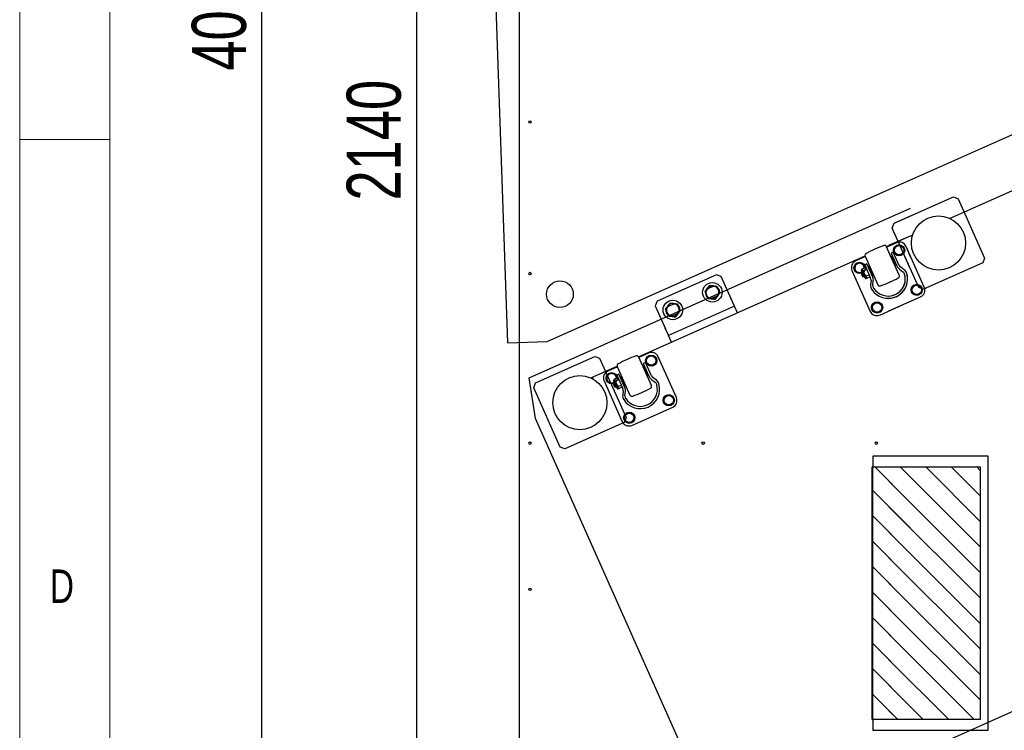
# Model space of a CAD drawing. Header units: millimetres. Extents: x 5 to 589, y 5 to 415.
# Tile 35 of 126: x 5 to 60, y 227 to 267. Entities that reach past the tile are written whole.
import ezdxf

# ---------------------------------------------------------------- set-up
doc = ezdxf.new("R2010")
doc.units = ezdxf.units.MM
doc.layers.add('COTES', color=1, linetype='Continuous')
doc.layers.add('NOTES', color=6, linetype='Continuous')
doc.layers.add('TRAIT-FORT', color=4, linetype='Continuous', lineweight=25)
doc.styles.add('SLDTEXTSTYLE0', font='TXT', dxfattribs={"width": 0.75})
doc.dimstyles.new('SLDDIMSTYLE0', dxfattribs={"dimtxt": 3, "dimasz": 2, "dimexe": 0, "dimexo": 0.0625, "dimgap": 0.75, "dimtad": 1, "dimdec": 0, "dimlfac": 25, "dimrnd": 1e-09, "dimzin": 12, "dimdsep": 46, "dimtxsty": 'SLDTEXTSTYLE0', "dimsah": 1, "dimcen": 0.09, "dimadec": 0, "dimazin": 3, "dimtfac": 1, "dimtdec": 0, "dimtofl": 0, "dimtmove": 0, "dimatfit": 3, "dimfxl": 1, "dimfrac": 2, "dimtolj": 1, "dimtzin": 12, "dimarcsym": 0})

# ---------------------------------------------------------------- blocks, each defined once
blk = doc.blocks.new('_D')
at = {"layer": 'COTES', "color": 1, "transparency": 16777216}
for p, q in [((42.483, 349.855), (17.41, 349.855)), ((18.41, 349.855), (18.41, 186.655)), ((80.483, 186.655), (17.41, 186.655))]:
    blk.add_line(p, q, dxfattribs=at)
for points in [[(18.41, 349.855), (17.91, 347.855), (18.91, 347.855)], [(18.41, 186.655), (18.91, 188.655), (17.91, 188.655)]]:
    blk.add_solid(points, dxfattribs=at)
at = {"layer": 'COTES', "color": 1, "transparency": 16777216, "insert": (14.542, 263.822), "char_height": 3, "attachment_point": 1, "rotation": 90, "style": 'SLDTEXTSTYLE0'}
blk.add_mtext('4080', dxfattribs=at)
blk = doc.blocks.new('_D_2')
at = {"layer": 'COTES', "color": 1, "transparency": 16777216}
for p, q in [((31.683, 303.855), (25.989, 303.855)), ((26.989, 303.855), (26.989, 218.255)), ((31.683, 218.255), (25.989, 218.255))]:
    blk.add_line(p, q, dxfattribs=at)
for points in [[(26.989, 303.855), (26.489, 301.855), (27.489, 301.855)], [(26.989, 218.255), (27.489, 220.255), (26.489, 220.255)]]:
    blk.add_solid(points, dxfattribs=at)
at = {"layer": 'COTES', "color": 1, "transparency": 16777216, "insert": (23.122, 256.622), "char_height": 3, "attachment_point": 1, "rotation": 90, "style": 'SLDTEXTSTYLE0'}
blk.add_mtext('2140', dxfattribs=at)

msp = doc.modelspace()

# ---------------------------------------------------------------- linework, layer by layer
at = {"color": 7, "linetype": 'Continuous', "lineweight": 18}
for p, q in [((5, 415), (5, 5)), ((10, 410), (10, 10)), ((10, 260), (5, 260))]:
    msp.add_line(p, q, dxfattribs=at)
at = {"color": 7, "linetype": 'Continuous'}
for p, q in [((30.95, 279.91), (32.039, 248.729)), ((56.542, 255.636), (74.742, 263.739)), ((53.183, 257.241), (67.343, 263.546)), ((34.238, 248.806), (54.383, 257.775)), ((53.47, 255.363), (56.758, 256.827)), ((56.758, 256.827), (57.023, 256.726)), ((57.023, 256.726), (58.487, 253.437)), ((33.246, 246.796), (54.383, 256.207)), ((53.47, 255.363), (54.383, 255.769)), ((53.368, 255.099), (53.47, 255.363)), ((53.368, 255.099), (53.47, 255.363)), ((54.833, 251.81), (53.368, 255.099)), ((54.383, 252.82), (53.368, 255.099)), ((53.044, 254.078), (54.383, 254.675)), ((53.183, 254.14), (54.499, 254.727)), ((53.754, 252.487), (53.052, 254.063)), ((53.6, 254.282), (53.061, 254.042)), ((53.6, 254.282), (53.183, 254.097)), ((53.444, 253.896), (53.621, 254.138)), ((53.444, 253.896), (53.621, 254.138)), ((53.566, 253.621), (53.444, 253.896)), ((53.566, 253.621), (53.444, 253.896)), ((53.621, 254.138), (53.919, 254.107)), ((53.621, 254.138), (53.919, 254.107)), ((54.041, 253.833), (53.865, 253.59)), ((54.041, 253.833), (53.865, 253.59)), ((53.919, 254.107), (54.041, 253.833)), ((53.919, 254.107), (54.041, 253.833)), ((55.137, 251.814), (54.128, 254.08)), ((54.383, 253.509), (54.128, 254.08)), ((39.304, 247.961), (51.859, 253.551)), ((51.874, 253.514), (51.335, 253.274)), ((51.865, 253.534), (52.566, 251.959)), ((53.754, 252.487), (53.183, 253.77)), ((53.344, 253.526), (53.3, 253.507)), ((53.344, 253.526), (53.3, 253.507)), ((53.423, 253.766), (53.306, 253.714)), ((53.423, 253.766), (53.306, 253.714)), ((53.306, 253.714), (53.636, 252.972)), ((53.306, 253.714), (53.636, 252.972)), ((53.55, 253.063), (53.344, 253.526)), ((53.36, 253.52), (53.344, 253.526)), ((53.55, 253.063), (53.344, 253.526)), ((53.36, 253.52), (53.344, 253.526)), ((53.556, 253.079), (53.36, 253.52)), ((53.556, 253.079), (53.36, 253.52)), ((53.393, 253.446), (53.42, 253.458)), ((53.393, 253.446), (53.42, 253.458)), ((53.753, 253.024), (53.423, 253.766)), ((53.753, 253.024), (53.423, 253.766)), ((53.865, 253.59), (53.566, 253.621)), ((53.865, 253.59), (53.566, 253.621)), ((58.487, 253.437), (58.385, 253.173)), ((51.132, 252.746), (52.141, 250.48)), ((51.252, 252.919), (51.428, 253.162)), ((51.374, 252.645), (51.252, 252.919)), ((51.428, 253.162), (51.727, 253.131)), ((51.655, 252.672), (51.695, 252.69)), ((51.857, 252.326), (51.664, 252.761)), ((51.684, 252.814), (51.702, 252.822)), ((51.684, 252.814), (51.702, 252.822)), ((51.734, 252.849), (51.702, 252.822)), ((51.702, 252.822), (51.928, 252.314)), ((51.727, 253.131), (51.833, 252.893)), ((51.734, 252.849), (51.898, 252.923)), ((51.951, 252.804), (51.787, 252.731)), ((51.951, 252.804), (51.787, 252.731)), ((51.954, 253.112), (51.837, 253.06)), ((51.837, 253.06), (52.167, 252.318)), ((52.284, 252.37), (51.954, 253.112)), ((52.062, 252.942), (52.069, 252.958)), ((52.259, 252.501), (52.062, 252.942)), ((52.096, 252.868), (52.068, 252.856)), ((52.069, 252.958), (52.112, 252.978)), ((52.275, 252.495), (52.069, 252.958)), ((53.506, 253.044), (53.55, 253.063)), ((53.506, 253.044), (53.55, 253.063)), ((53.55, 253.166), (53.523, 253.153)), ((53.55, 253.166), (53.523, 253.153)), ((53.55, 253.063), (53.556, 253.079)), ((53.55, 253.063), (53.556, 253.079)), ((53.761, 252.818), (53.954, 252.678)), ((53.761, 252.818), (53.954, 252.678)), ((54.03, 252.781), (53.837, 252.921)), ((54.03, 252.781), (53.837, 252.921)), ((58.385, 253.173), (55.097, 251.709)), ((43.619, 252.509), (40.33, 251.045)), ((43.883, 252.408), (43.619, 252.509)), ((44.452, 251.129), (43.883, 252.408)), ((51.636, 252.618), (51.374, 252.645)), ((51.635, 252.619), (51.655, 252.672)), ((51.712, 252.653), (51.635, 252.619)), ((51.712, 252.653), (51.635, 252.619)), ((51.733, 252.4), (51.635, 252.619)), ((51.785, 252.38), (51.655, 252.672)), ((51.809, 252.434), (51.733, 252.4)), ((51.785, 252.38), (51.733, 252.4)), ((51.826, 252.398), (51.785, 252.38)), ((51.928, 252.314), (51.91, 252.306)), ((51.917, 252.438), (52.081, 252.512)), ((51.928, 252.314), (51.97, 252.32)), ((52.134, 252.393), (51.97, 252.32)), ((52.188, 252.187), (52.163, 251.95)), ((52.198, 252.564), (52.226, 252.576)), ((52.275, 252.495), (52.259, 252.501)), ((52.318, 252.515), (52.275, 252.495)), ((52.29, 251.937), (52.315, 252.174)), ((43.392, 251.839), (43.172, 251.741)), ((54.42, 251.703), (54.597, 251.946)), ((54.542, 251.429), (54.42, 251.703)), ((54.597, 251.946), (54.895, 251.915)), ((55.097, 251.709), (54.833, 251.81)), ((55.018, 251.64), (54.841, 251.397)), ((54.895, 251.915), (55.018, 251.64)), ((43.4, 251.23), (43.619, 251.327)), ((44.615, 250.763), (44.42, 251.202)), ((53.183, 250.506), (54.934, 251.286)), ((54.841, 251.397), (54.542, 251.429)), ((40.33, 251.045), (40.229, 250.781)), ((40.229, 250.781), (40.798, 249.502)), ((44.615, 250.763), (40.961, 249.137)), ((44.615, 250.763), (40.961, 249.137)), ((41.199, 250.863), (40.98, 250.765)), ((44.778, 250.398), (44.615, 250.763)), ((52.228, 250.727), (52.404, 250.97)), ((52.35, 250.453), (52.228, 250.727)), ((52.404, 250.97), (52.703, 250.938)), ((52.825, 250.664), (52.649, 250.421)), ((52.669, 250.277), (54.383, 251.04)), ((52.703, 250.938), (52.825, 250.664)), ((41.208, 250.254), (41.427, 250.351)), ((52.649, 250.421), (52.35, 250.453)), ((40.765, 249.575), (40.961, 249.137)), ((41.123, 248.771), (40.961, 249.137)), ((32.039, 248.729), (34.238, 248.806)), ((33.591, 246.512), (36.88, 247.976)), ((36.88, 247.976), (37.144, 247.875)), ((37.144, 247.875), (38.608, 244.586)), ((40.014, 246.37), (39.313, 247.945)), ((39.861, 248.165), (39.322, 247.925)), ((39.704, 247.778), (39.881, 248.021)), ((39.827, 247.504), (39.704, 247.778)), ((39.881, 248.021), (40.18, 247.99)), ((40.18, 247.99), (40.302, 247.716)), ((41.397, 245.697), (40.389, 247.962)), ((36.663, 246.785), (38.119, 247.433)), ((38.134, 247.396), (37.595, 247.156)), ((38.125, 247.417), (38.826, 245.841)), ((39.604, 247.409), (39.56, 247.389)), ((39.683, 247.648), (39.567, 247.596)), ((39.567, 247.596), (39.897, 246.855)), ((39.81, 246.946), (39.604, 247.409)), ((39.62, 247.403), (39.604, 247.409)), ((39.816, 246.962), (39.62, 247.403)), ((39.653, 247.328), (39.68, 247.341)), ((40.014, 246.907), (39.683, 247.648)), ((40.125, 247.473), (39.827, 247.504)), ((40.302, 247.716), (40.125, 247.473)), ((33.592, 244.542), (33.246, 246.796)), ((36.738, 246.819), (36.779, 246.727)), ((37.512, 246.802), (37.688, 247.045)), ((37.634, 246.528), (37.512, 246.802)), ((37.688, 247.045), (37.987, 247.014)), ((37.944, 246.697), (37.962, 246.705)), ((37.944, 246.697), (37.962, 246.705)), ((37.994, 246.732), (37.962, 246.705)), ((37.962, 246.705), (38.189, 246.197)), ((37.987, 247.014), (38.093, 246.776)), ((37.994, 246.732), (38.159, 246.805)), ((38.211, 246.687), (38.047, 246.613)), ((38.211, 246.687), (38.047, 246.613)), ((38.215, 246.994), (38.098, 246.942)), ((38.098, 246.942), (38.428, 246.201)), ((38.545, 246.253), (38.215, 246.994)), ((38.323, 246.825), (38.329, 246.841)), ((38.519, 246.384), (38.323, 246.825)), ((38.356, 246.751), (38.328, 246.739)), ((38.329, 246.841), (38.373, 246.86)), ((38.535, 246.378), (38.329, 246.841)), ((39.766, 246.926), (39.81, 246.946)), ((39.811, 247.048), (39.783, 247.036)), ((39.81, 246.946), (39.816, 246.962)), ((40.022, 246.701), (40.215, 246.56)), ((40.29, 246.664), (40.097, 246.804)), ((33.49, 246.248), (33.591, 246.512)), ((34.954, 242.959), (33.49, 246.248)), ((37.392, 246.628), (38.401, 244.363)), ((37.896, 246.5), (37.634, 246.528)), ((37.895, 246.502), (37.916, 246.555)), ((37.972, 246.536), (37.895, 246.502)), ((37.972, 246.536), (37.895, 246.502)), ((37.993, 246.283), (37.895, 246.502)), ((37.916, 246.555), (37.956, 246.573)), ((38.046, 246.262), (37.916, 246.555)), ((38.118, 246.209), (37.924, 246.644)), ((38.07, 246.317), (37.993, 246.283)), ((38.046, 246.262), (37.993, 246.283)), ((38.086, 246.28), (38.046, 246.262)), ((38.189, 246.197), (38.17, 246.189)), ((38.177, 246.321), (38.342, 246.394)), ((38.189, 246.197), (38.23, 246.202)), ((38.394, 246.275), (38.23, 246.202)), ((38.459, 246.446), (38.486, 246.458)), ((38.535, 246.378), (38.519, 246.384)), ((38.579, 246.398), (38.535, 246.378)), ((38.448, 246.07), (38.423, 245.833)), ((38.551, 245.819), (38.576, 246.057)), ((40.681, 245.586), (40.857, 245.829)), ((40.857, 245.829), (41.156, 245.797)), ((41.156, 245.797), (41.278, 245.523)), ((38.929, 244.16), (41.195, 245.169)), ((40.803, 245.312), (40.681, 245.586)), ((41.101, 245.28), (40.803, 245.312)), ((41.278, 245.523), (41.101, 245.28)), ((43.679, 221.886), (33.592, 244.542)), ((38.488, 244.61), (38.665, 244.852)), ((38.61, 244.335), (38.488, 244.61)), ((38.608, 244.586), (38.507, 244.322)), ((38.665, 244.852), (38.963, 244.821)), ((39.085, 244.547), (38.909, 244.304)), ((38.963, 244.821), (39.085, 244.547)), ((38.507, 244.322), (35.218, 242.858)), ((38.909, 244.304), (38.61, 244.335)), ((35.218, 242.858), (34.954, 242.959)), ((52.243, 227.855), (52.243, 241.855)), ((52.243, 241.855), (54.383, 241.855)), ((54.383, 239.865), (52.393, 241.855)), ((53.183, 241.855), (58.243, 241.855)), ((58.243, 237.419), (53.807, 241.855)), ((54.383, 241.279), (53.807, 241.855)), ((58.243, 238.834), (55.221, 241.855)), ((58.243, 240.248), (56.636, 241.855)), ((58.243, 241.662), (58.05, 241.855)), ((58.243, 241.855), (58.243, 227.855)), ((58.243, 236.005), (53.183, 241.065)), ((54.383, 238.451), (52.243, 240.591)), ((58.243, 234.591), (53.183, 239.651)), ((54.383, 237.037), (52.243, 239.177)), ((58.243, 233.177), (53.183, 238.237)), ((54.383, 235.622), (52.243, 237.762)), ((54.383, 234.208), (52.243, 236.348)), ((58.243, 231.762), (53.183, 236.822)), ((58.243, 230.348), (53.183, 235.408)), ((54.383, 232.794), (52.243, 234.934)), ((58.243, 228.934), (53.183, 233.994)), ((54.383, 231.38), (52.243, 233.52)), ((57.908, 227.855), (53.183, 232.58)), ((54.383, 229.966), (52.243, 232.106)), ((56.494, 227.855), (53.183, 231.166)), ((54.383, 228.551), (52.243, 230.691)), ((53.665, 227.855), (52.243, 229.277)), ((55.079, 227.855), (53.183, 229.751)), ((62.597, 229.433), (53.183, 225.242)), ((53.665, 227.855), (53.183, 228.337)), ((52.251, 227.855), (52.243, 227.863)), ((54.383, 227.855), (52.243, 227.855)), ((58.243, 227.855), (53.183, 227.855))]:
    msp.add_line(p, q, dxfattribs=at)
for centre, radius in [((55.928, 254.268), 1.5), ((53.743, 253.864), 0.31), ((53.743, 253.864), 0.31), ((53.743, 253.864), 0.26), ((53.743, 253.864), 0.26), ((51.55, 252.888), 0.31), ((34.945, 251.433), 0.74), ((54.719, 251.672), 0.31), ((54.719, 251.672), 0.26), ((52.526, 250.696), 0.31), ((52.526, 250.696), 0.26), ((40.003, 247.747), 0.31), ((40.003, 247.747), 0.26), ((36.049, 245.417), 1.5), ((37.811, 246.771), 0.31), ((40.979, 245.554), 0.31), ((40.979, 245.554), 0.26), ((38.787, 244.578), 0.31), ((38.787, 244.578), 0.26)]:
    msp.add_circle(centre, radius, dxfattribs=at)
for centre, radius, start, end in [((55.656, 246.616), 8, 110.1434, 117.8566), ((52.943, 254.014), 0.12, 23.996, 110.1475), ((53.763, 253.917), 0.4, 24, 114), ((53.763, 253.917), 0.4, 24, 114), ((51.497, 252.908), 0.4, 114, 204), ((51.974, 253.583), 0.12, 117.8566, 204), ((51.55, 252.888), 0.26, 358.971, 291.4349), ((51.7, 252.777), 0.04, 114, 204), ((51.7, 252.777), 0.04, 114, 204), ((51.79, 252.803), 0.0728, 140.7715, 267.2285), ((52.126, 252.706), 0.34, 175.9269, 232.0731), ((53.987, 253.129), 0.384, 204, 234), ((53.987, 253.129), 0.384, 204, 234), ((53.987, 253.129), 0.256, 204, 234), ((53.987, 253.129), 0.256, 204, 234), ((53.804, 252.471), 0.384, 15.8998, 54.0006), ((53.804, 252.471), 0.384, 15.9004, 54), ((51.894, 252.343), 0.04, 204, 294), ((51.973, 252.392), 0.0728, 140.785, 267.215), ((51.933, 252.214), 0.256, 354, 24), ((53.135, 252.28), 1.08, 212.0996, 15.9004), ((51.933, 252.214), 0.384, 354, 24), ((53.135, 252.28), 0.952, 212.0996, 15.9004), ((49.962, 259.406), 8, 290.1434, 297.8566), ((49.962, 259.406), 8, 290.1434, 297.8566), ((53.135, 252.28), 1.08, 272.5549, 15.9004), ((53.135, 252.28), 0.952, 272.8987, 15.9004), ((49.962, 259.406), 8, 293.7399, 297.8566), ((49.962, 259.406), 8, 293.7399, 297.8566), ((53.644, 252.439), 0.12, 297.8565, 24), ((53.644, 252.439), 0.12, 297.8565, 24), ((53.804, 252.471), 0.256, 15.899, 54.0014), ((53.804, 252.471), 0.256, 15.9004, 54), ((43.286, 251.486), 0.28, 114, 294), ((43.506, 251.583), 0.28, 294, 114), ((52.545, 251.91), 0.384, 173.9994, 212.1002), ((52.545, 251.91), 0.256, 173.9986, 212.101), ((52.676, 252.008), 0.12, 203.996, 290.1474), ((54.772, 251.651), 0.4, 294, 24), ((41.094, 250.509), 0.28, 114, 294), ((41.313, 250.607), 0.28, 294, 114), ((52.506, 250.643), 0.4, 204, 294), ((41.917, 240.499), 8, 110.1434, 117.8566), ((39.203, 247.897), 0.12, 23.996, 110.1475), ((40.023, 247.8), 0.4, 24, 114), ((38.235, 247.465), 0.12, 117.8566, 204), ((37.758, 246.791), 0.4, 114, 204), ((37.811, 246.771), 0.26, 358.971, 291.4349), ((37.96, 246.66), 0.04, 114, 204), ((37.96, 246.66), 0.04, 114, 204), ((38.051, 246.686), 0.0728, 140.7715, 267.2285), ((40.247, 247.011), 0.384, 204, 234), ((40.247, 247.011), 0.256, 204, 234), ((38.386, 246.589), 0.34, 175.9269, 232.0731), ((38.154, 246.225), 0.04, 204, 294), ((38.234, 246.275), 0.0728, 140.785, 267.215), ((38.194, 246.097), 0.256, 354, 24), ((39.395, 246.163), 1.08, 212.0994, 15.9006), ((38.194, 246.097), 0.384, 354, 24), ((39.395, 246.163), 0.952, 212.0996, 15.9004), ((36.222, 253.288), 8, 290.1434, 297.8566), ((36.222, 253.288), 8, 290.1434, 297.8566), ((39.904, 246.321), 0.12, 297.8525, 24.004), ((40.064, 246.353), 0.256, 15.899, 54.0014), ((40.064, 246.353), 0.384, 15.9004, 54), ((38.805, 245.793), 0.384, 173.9994, 212.1002), ((38.805, 245.793), 0.256, 173.9986, 212.101), ((38.936, 245.89), 0.12, 203.996, 290.1474), ((41.032, 245.534), 0.4, 294, 24), ((38.766, 244.525), 0.4, 204, 294)]:
    msp.add_arc(centre, radius, start, end, dxfattribs=at)
at = {"layer": 'TRAIT-FORT', "color": 4, "linetype": 'Continuous', "lineweight": 25}
for p, q in [((32.683, 303.855), (32.683, 218.255)), ((52.283, 242.455), (52.283, 241.855)), ((58.683, 242.455), (52.283, 242.455)), ((58.683, 227.255), (58.683, 242.455)), ((52.243, 241.855), (52.243, 227.855)), ((52.283, 241.855), (52.243, 241.855)), ((52.283, 227.855), (52.283, 241.855)), ((52.243, 227.855), (52.283, 227.855)), ((52.283, 227.855), (52.283, 227.255)), ((52.283, 227.255), (58.683, 227.255))]:
    msp.add_line(p, q, dxfattribs=at)
for centre, radius in [((33.283, 260.975), 0.068), ((55.928, 254.268), 1.5), ((33.283, 252.575), 0.068), ((34.945, 251.433), 0.74), ((43.396, 251.534), 0.54), ((41.203, 250.558), 0.54), ((36.049, 245.417), 1.5), ((33.283, 243.175), 0.068), ((42.883, 243.175), 0.068), ((52.482, 243.175), 0.068), ((33.283, 235.068), 0.068)]:
    msp.add_circle(centre, radius, dxfattribs=at)
for centre, start, end in [((43.396, 251.534), 142.8132, 202.8132), ((43.396, 251.534), 82.8132, 142.8132), ((43.396, 251.534), 22.8132, 82.8132), ((43.396, 251.534), 322.8132, 22.8132), ((43.396, 251.534), 202.8132, 262.8132), ((43.396, 251.534), 262.8132, 322.8132), ((41.203, 250.558), 142.8132, 202.8132), ((41.203, 250.558), 82.8132, 142.8132), ((41.203, 250.558), 22.8132, 82.8132), ((41.203, 250.558), 322.8132, 22.8132), ((41.203, 250.558), 202.8132, 262.8132), ((41.203, 250.558), 262.8132, 322.8132)]:
    msp.add_arc(centre, 0.36, start, end, dxfattribs=at)
for points, knots in [([(42.983, 251.586), (42.994, 251.6), (43.014, 251.626), (43.045, 251.668), (43.077, 251.709), (43.098, 251.738), (43.109, 251.752)], [0, 0, 0, 0, 0.247269, 0.495363, 0.746874, 1, 1, 1, 1]), ([(43.109, 251.752), (43.112, 251.756), (43.125, 251.773), (43.147, 251.802), (43.187, 251.854), (43.215, 251.892), (43.235, 251.918)], [0, 0, 0, 0, 0.070068, 0.299868, 0.530929, 1, 1, 1, 1]), ([(43.235, 251.918), (43.248, 251.916), (43.274, 251.913), (43.315, 251.907), (43.356, 251.902), (43.398, 251.897), (43.427, 251.893), (43.441, 251.892)], [0, 0, 0, 0, 0.194733, 0.394387, 0.59459, 0.796857, 1, 1, 1, 1]), ([(43.441, 251.892), (43.456, 251.89), (43.485, 251.886), (43.527, 251.881), (43.567, 251.876), (43.608, 251.87), (43.634, 251.867), (43.647, 251.866)], [0, 0, 0, 0, 0.219086, 0.412836, 0.607273, 0.803423, 1, 1, 1, 1]), ([(43.647, 251.866), (43.654, 251.85), (43.667, 251.819), (43.687, 251.772), (43.707, 251.723), (43.721, 251.69), (43.728, 251.674)], [0, 0, 0, 0, 0.247269, 0.495363, 0.746874, 1, 1, 1, 1]), ([(43.728, 251.674), (43.73, 251.669), (43.738, 251.65), (43.752, 251.616), (43.771, 251.571), (43.79, 251.526), (43.802, 251.497), (43.808, 251.482)], [0, 0, 0, 0, 0.070056, 0.299813, 0.530831, 0.765026, 1, 1, 1, 1]), ([(42.983, 251.586), (42.99, 251.571), (43.003, 251.54), (43.023, 251.492), (43.043, 251.444), (43.057, 251.411), (43.064, 251.395)], [0, 0, 0, 0, 0.247269, 0.495363, 0.746874, 1, 1, 1, 1]), ([(43.064, 251.395), (43.066, 251.39), (43.074, 251.371), (43.089, 251.336), (43.114, 251.277), (43.132, 251.233), (43.145, 251.203)], [0, 0, 0, 0, 0.070068, 0.299868, 0.530929, 1, 1, 1, 1]), ([(43.145, 251.203), (43.158, 251.202), (43.184, 251.198), (43.225, 251.193), (43.266, 251.188), (43.308, 251.183), (43.337, 251.179), (43.351, 251.177)], [0, 0, 0, 0, 0.194733, 0.394387, 0.59459, 0.796857, 1, 1, 1, 1]), ([(43.351, 251.177), (43.366, 251.175), (43.395, 251.172), (43.437, 251.166), (43.477, 251.161), (43.517, 251.156), (43.544, 251.153), (43.557, 251.151)], [0, 0, 0, 0, 0.2190861, 0.4128361, 0.6072728, 0.8034231, 1, 1, 1, 1]), ([(43.557, 251.151), (43.567, 251.165), (43.588, 251.191), (43.619, 251.232), (43.65, 251.274), (43.672, 251.303), (43.683, 251.317)], [0, 0, 0, 0, 0.247269, 0.495363, 0.746874, 1, 1, 1, 1]), ([(43.683, 251.317), (43.686, 251.321), (43.698, 251.337), (43.721, 251.367), (43.76, 251.419), (43.789, 251.457), (43.808, 251.482)], [0, 0, 0, 0, 0.0700685, 0.2998677, 0.5309287, 1, 1, 1, 1]), ([(40.791, 250.61), (40.801, 250.624), (40.821, 250.65), (40.853, 250.691), (40.884, 250.733), (40.906, 250.762), (40.917, 250.776)], [0, 0, 0, 0, 0.247269, 0.495363, 0.746874, 1, 1, 1, 1]), ([(40.791, 250.61), (40.797, 250.595), (40.81, 250.564), (40.83, 250.516), (40.851, 250.468), (40.865, 250.435), (40.872, 250.419)], [0, 0, 0, 0, 0.247269, 0.495363, 0.746874, 1, 1, 1, 1]), ([(40.917, 250.776), (40.92, 250.78), (40.932, 250.796), (40.955, 250.826), (40.994, 250.878), (41.023, 250.916), (41.042, 250.941)], [0, 0, 0, 0, 0.070068, 0.299868, 0.530929, 1, 1, 1, 1]), ([(41.042, 250.941), (41.055, 250.94), (41.082, 250.936), (41.122, 250.931), (41.164, 250.926), (41.206, 250.921), (41.234, 250.917), (41.248, 250.915)], [0, 0, 0, 0, 0.194733, 0.394387, 0.59459, 0.796857, 1, 1, 1, 1]), ([(41.248, 250.915), (41.264, 250.913), (41.293, 250.91), (41.335, 250.904), (41.375, 250.899), (41.415, 250.894), (41.441, 250.891), (41.455, 250.889)], [0, 0, 0, 0, 0.219086, 0.412836, 0.607273, 0.803423, 1, 1, 1, 1]), ([(41.455, 250.889), (41.461, 250.874), (41.474, 250.843), (41.494, 250.795), (41.515, 250.747), (41.528, 250.714), (41.535, 250.698)], [0, 0, 0, 0, 0.247269, 0.495363, 0.746874, 1, 1, 1, 1]), ([(41.49, 250.341), (41.493, 250.344), (41.506, 250.361), (41.528, 250.391), (41.568, 250.443), (41.596, 250.481), (41.616, 250.506)], [0, 0, 0, 0, 0.0700685, 0.2998677, 0.5309287, 1, 1, 1, 1]), ([(41.535, 250.698), (41.537, 250.693), (41.545, 250.674), (41.56, 250.639), (41.579, 250.595), (41.597, 250.55), (41.61, 250.521), (41.616, 250.506)], [0, 0, 0, 0, 0.070056, 0.299813, 0.530831, 0.765026, 1, 1, 1, 1]), ([(40.872, 250.419), (40.873, 250.414), (40.882, 250.395), (40.896, 250.36), (40.921, 250.3), (40.94, 250.256), (40.952, 250.227)], [0, 0, 0, 0, 0.070068, 0.299868, 0.530929, 1, 1, 1, 1]), ([(40.952, 250.227), (40.965, 250.225), (40.992, 250.222), (41.032, 250.217), (41.074, 250.212), (41.116, 250.206), (41.144, 250.203), (41.158, 250.201)], [0, 0, 0, 0, 0.194733, 0.394387, 0.59459, 0.796857, 1, 1, 1, 1]), ([(41.158, 250.201), (41.174, 250.199), (41.202, 250.195), (41.245, 250.19), (41.285, 250.185), (41.325, 250.18), (41.351, 250.177), (41.365, 250.175)], [0, 0, 0, 0, 0.219086, 0.412836, 0.607273, 0.803423, 1, 1, 1, 1]), ([(41.365, 250.175), (41.375, 250.188), (41.395, 250.215), (41.426, 250.256), (41.458, 250.298), (41.479, 250.326), (41.49, 250.341)], [0, 0, 0, 0, 0.247269, 0.495363, 0.746874, 1, 1, 1, 1])]:
    msp.add_open_spline(points, degree=3, knots=knots, dxfattribs=at)

# ---------------------------------------------------------------- texts
at = {"layer": 'NOTES', "color": 211, "insert": (6.667, 236.168), "char_height": 1.852, "attachment_point": 1, "style": 'SLDTEXTSTYLE0'}
msp.add_mtext('D', dxfattribs=at)

# ---------------------------------------------------------------- dimensions: what is measured, and where the dimension line sits
at = {"layer": 'COTES', "color": 1}
for base, p1, p2, picture, middle in [((18.41, 186.655), (43.483, 349.855), (81.483, 186.655), '_D', (18.41, 268.255)), ((26.989, 218.255), (32.683, 303.855), (32.683, 218.255), '_D_2', (26.989, 261.055))]:
    dim = msp.add_linear_dim(base=base, p1=p1, p2=p2, angle=90, dimstyle='SLDDIMSTYLE0', dxfattribs=at)
    dim.commit()
    dim.dimension.update_dxf_attribs({"geometry": picture, "text_midpoint": middle, "dimtype": 160})

doc.saveas('drawing.dxf')
